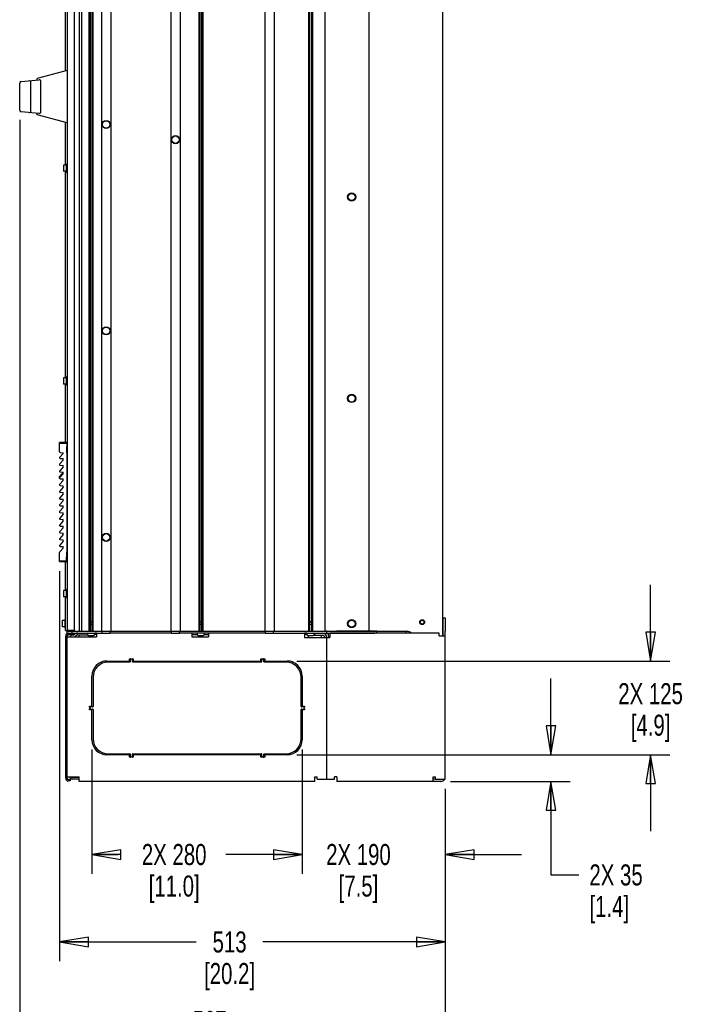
# Paper-space layout 'SUBMITTAL_E2H_2_1' of a CAD drawing. Header units: millimetres. Extents: x 0 to 841, y 0 to 594.
# Tile 37 of 67: x 279 to 391, y 260 to 424. Entities that reach past the tile are written whole.
import ezdxf

# ---------------------------------------------------------------- set-up
doc = ezdxf.new("R2010")
doc.units = ezdxf.units.MM
doc.header["$LTSCALE"] = 46.255
doc.layers.get('0').update_dxf_attribs({"linetype": 'CONTINUOUS'})
for name, color, linetype in [('002___PRT_ALL_AXES', 7, 'CONTINUOUS'), ('02___PRT_ALL_AXES', 7, 'CONTINUOUS'), ('CHAMFERS', 7, 'CONTINUOUS'), ('DATUM', 7, 'CONTINUOUS'), ('DRAFTS', 7, 'CONTINUOUS'), ('NOTES', 7, 'CONTINUOUS'), ('ROUNDS', 7, 'CONTINUOUS')]:
    doc.layers.add(name, color=color, linetype=linetype)
doc.styles.get("Standard").update_dxf_attribs({"font": 'txt', "width": 0.725})
doc.dimstyles.new('DIMSTYLE_1', dxfattribs={"dimtxt": 3.5, "dimasz": 4.8, "dimexe": 3.2, "dimexo": 1.6, "dimgap": 1.75, "dimtad": 0, "dimtih": 1, "dimtoh": 1, "dimdec": 1, "dimzin": 0, "dimdsep": 46, "dimtxsty": 'STANDARD', "dimblk": 'CLOSED', "dimblk1": 'CLOSED', "dimblk2": 'CLOSED', "dimcen": 0.09, "dimadec": 0, "dimazin": 0, "dimtp": 0.4, "dimtm": 0.4, "dimtfac": 1, "dimtdec": 1, "dimtofl": 0, "dimtmove": 0, "dimatfit": 3, "dimldrblk": 'CLOSED', "dimfxl": 1, "dimtolj": 1, "dimtzin": 0, "dimarcsym": 0})

# ---------------------------------------------------------------- blocks, each defined once
blk = doc.blocks.new('_CLOSED')
at = {"color": 0, "linetype": 'BYBLOCK'}
for p, q in [((0, 0), (-1, 0.167)), ((-1, 0.167), (-1, -0.167)), ((-1, -0.167), (0, 0)), ((-1, 0), (0, 0))]:
    blk.add_line(p, q, dxfattribs=at)
blk = doc.blocks.new('*D9')
at = {"color": 2, "linetype": 'CONTINUOUS'}
for p, q in [((278.72, 407.52), (278.72, 255.65)), ((349.54, 296.17), (349.54, 255.65)), ((278.72, 257.4), (304.77, 257.4)), ((349.54, 257.4), (315.88, 257.4)), ((278.72, 255.65), (278.72, 254.2)), ((349.54, 255.65), (349.54, 254.2))]:
    blk.add_line(p, q, dxfattribs=at)
at = {"color": 2, "linetype": 'CONTINUOUS', "xscale": 4.8, "yscale": 4.8, "zscale": 4.8, "rotation": 180}
blk.add_blockref('_CLOSED', (278.72, 257.4), dxfattribs=at)
at = {"color": 2, "linetype": 'CONTINUOUS', "xscale": 4.8, "yscale": 4.8, "zscale": 4.8}
blk.add_blockref('_CLOSED', (349.54, 257.4), dxfattribs=at)
at = {"color": 2, "linetype": 'CONTINUOUS', "insert": (310.33, 259.15), "char_height": 3.5, "width": 15.225, "attachment_point": 2, "line_spacing_factor": 0.9}
blk.add_mtext('567\\P[22.3]', dxfattribs=at)
blk = doc.blocks.new('*D10')
at = {"color": 2, "linetype": 'CONTINUOUS'}
for p, q in [((285.37, 332.39), (285.37, 268.9)), ((349.54, 296.17), (349.54, 268.9)), ((285.37, 270.65), (308.09, 270.65)), ((349.54, 270.65), (319.21, 270.65)), ((285.37, 268.9), (285.37, 267.45)), ((349.54, 268.9), (349.54, 267.45))]:
    blk.add_line(p, q, dxfattribs=at)
at = {"color": 2, "linetype": 'CONTINUOUS', "xscale": 4.8, "yscale": 4.8, "zscale": 4.8, "rotation": 180}
blk.add_blockref('_CLOSED', (285.37, 270.65), dxfattribs=at)
at = {"color": 2, "linetype": 'CONTINUOUS', "xscale": 4.8, "yscale": 4.8, "zscale": 4.8}
blk.add_blockref('_CLOSED', (349.54, 270.65), dxfattribs=at)
at = {"color": 2, "linetype": 'CONTINUOUS', "insert": (313.65, 272.4), "char_height": 3.5, "width": 15.225, "attachment_point": 2, "line_spacing_factor": 0.9}
blk.add_mtext('513\\P[20.2]', dxfattribs=at)
blk = doc.blocks.new('*D11')
at = {"color": 2, "linetype": 'CONTINUOUS'}
for p, q in [((325.74, 302.71), (325.74, 283.46)), ((349.54, 296.17), (349.54, 283.46)), ((325.74, 285.21), (313.04, 285.21)), ((349.54, 285.21), (362.24, 285.21)), ((325.74, 283.46), (325.74, 282.01)), ((349.54, 283.46), (349.54, 282.01))]:
    blk.add_line(p, q, dxfattribs=at)
at = {"color": 2, "linetype": 'CONTINUOUS', "xscale": 4.8, "yscale": 4.8, "zscale": 4.8}
blk.add_blockref('_CLOSED', (325.74, 285.21), dxfattribs=at)
at = {"color": 2, "linetype": 'CONTINUOUS', "xscale": 4.8, "yscale": 4.8, "zscale": 4.8, "rotation": 180}
blk.add_blockref('_CLOSED', (349.54, 285.21), dxfattribs=at)
at = {"color": 2, "linetype": 'CONTINUOUS', "insert": (335.1, 286.96), "char_height": 3.5, "width": 15.225, "attachment_point": 2, "line_spacing_factor": 0.9}
blk.add_mtext('2X 190\\P[7.5]', dxfattribs=at)
blk = doc.blocks.new('*D12')
at = {"color": 2, "linetype": 'CONTINUOUS'}
for p, q in [((290.74, 302.71), (290.74, 283.46)), ((325.74, 302.71), (325.74, 283.46)), ((290.74, 285.21), (295.07, 285.21)), ((325.74, 285.21), (313.79, 285.21)), ((290.74, 283.46), (290.74, 282.01)), ((325.74, 283.46), (325.74, 282.01))]:
    blk.add_line(p, q, dxfattribs=at)
at = {"color": 2, "linetype": 'CONTINUOUS', "xscale": 4.8, "yscale": 4.8, "zscale": 4.8, "rotation": 180}
blk.add_blockref('_CLOSED', (290.74, 285.21), dxfattribs=at)
at = {"color": 2, "linetype": 'CONTINUOUS', "xscale": 4.8, "yscale": 4.8, "zscale": 4.8}
blk.add_blockref('_CLOSED', (325.74, 285.21), dxfattribs=at)
at = {"color": 2, "linetype": 'CONTINUOUS', "insert": (304.43, 286.96), "char_height": 3.5, "width": 15.225, "attachment_point": 2, "line_spacing_factor": 0.9}
blk.add_mtext('2X 280\\P[11.0]', dxfattribs=at)
blk = doc.blocks.new('*D13')
at = {"color": 2, "linetype": 'CONTINUOUS'}
for p, q in [((383.71, 317.43), (383.71, 330.13)), ((324.84, 317.43), (386.91, 317.43)), ((324.84, 301.81), (386.91, 301.81)), ((383.71, 301.81), (383.71, 289.11))]:
    blk.add_line(p, q, dxfattribs=at)
at = {"color": 2, "linetype": 'CONTINUOUS', "xscale": 4.8, "yscale": 4.8, "zscale": 4.8}
for p, rotation in [((383.71, 317.43), 270), ((383.71, 301.81), 90)]:
    blk.add_blockref('_CLOSED', p, dxfattribs=dict(at, rotation=rotation))
at = {"color": 2, "linetype": 'CONTINUOUS', "insert": (383.71, 313.74), "char_height": 3.5, "width": 15.225, "attachment_point": 2, "line_spacing_factor": 0.9}
blk.add_mtext('2X 125\\P[4.9]', dxfattribs=at)
blk = doc.blocks.new('*D14')
at = {"color": 2, "linetype": 'CONTINUOUS'}
for p, q in [((367.13, 301.81), (367.13, 314.51)), ((324.84, 301.81), (370.33, 301.81)), ((350.39, 297.39), (370.33, 297.39)), ((367.13, 297.39), (367.13, 281.81)), ((367.13, 281.81), (371.78, 281.81))]:
    blk.add_line(p, q, dxfattribs=at)
at = {"color": 2, "linetype": 'CONTINUOUS', "xscale": 4.8, "yscale": 4.8, "zscale": 4.8}
for p, rotation in [((367.13, 301.81), 270), ((367.13, 297.39), 90)]:
    blk.add_blockref('_CLOSED', p, dxfattribs=dict(at, rotation=rotation))
at = {"color": 2, "linetype": 'CONTINUOUS', "insert": (373.53, 283.56), "char_height": 3.5, "width": 12.6875, "attachment_point": 1, "line_spacing_factor": 0.9}
blk.add_mtext('2X 35\\P[1.4]', dxfattribs=at)

psp = doc.layouts.new('SUBMITTAL_E2H_2_1')

# ---------------------------------------------------------------- linework, layer by layer
at = {"color": 3, "linetype": 'CONTINUOUS'}
for p, q in [((349.11, 552.39), (349.11, 321.64)), ((286.61, 297.93), (286.61, 321.59)), ((286.61, 321.47), (291.53, 321.47)), ((288, 321.6), (288.16, 321.74)), ((291.53, 322.09), (291.53, 321.47)), ((292.44, 322.38), (293.73, 322.38)), ((292.44, 322.09), (293.78, 322.09)), ((303.99, 322.38), (305.33, 322.38)), ((303.99, 322.09), (305.33, 322.09)), ((307.35, 322.09), (307.35, 321.47)), ((307.35, 321.47), (310.12, 321.47)), ((310.12, 322.09), (310.12, 321.47)), ((319.61, 322.38), (320.95, 322.38)), ((319.61, 322.09), (320.95, 322.09)), ((326.13, 322.09), (326.13, 321.34)), ((326.13, 321.34), (330.36, 321.34)), ((329.86, 297.77), (329.86, 321.34)), ((330.36, 322.08), (330.36, 321.34)), ((348.54, 322.08), (330.36, 322.08)), ((337.82, 322.38), (331.43, 322.38)), ((348.54, 321.64), (348.54, 322.08)), ((348.54, 321.64), (349.54, 321.64)), ((349.54, 297.77), (349.54, 322.39)), ((286.61, 298.14), (288.61, 298.14)), ((288.61, 298.01), (287.46, 298.01)), ((288.61, 297.39), (288.61, 298.14)), ((327.86, 297.39), (288.61, 297.39)), ((327.86, 297.39), (327.86, 298.14)), ((327.86, 298.14), (328.24, 298.14)), ((328.24, 297.77), (328.24, 298.14)), ((328.24, 297.77), (331.11, 297.77)), ((331.11, 297.77), (331.11, 298.14)), ((331.49, 298.14), (331.11, 298.14)), ((331.49, 298.14), (331.49, 297.39)), ((347.54, 297.39), (331.49, 297.39)), ((347.54, 297.39), (347.54, 298.14)), ((347.54, 298.14), (347.92, 298.14)), ((347.92, 297.77), (347.92, 298.14)), ((347.92, 297.77), (349.54, 297.77))]:
    psp.add_line(p, q, dxfattribs=at)
at = {"color": 7, "linetype": 'CONTINUOUS'}
for p, q in [((286.61, 547.3), (286.61, 322.49)), ((288.67, 322.39), (288.67, 547.39)), ((289.09, 322.39), (289.09, 547.39)), ((290.24, 547.39), (290.24, 322.39)), ((290.43, 547.39), (290.43, 322.39)), ((290.72, 547.39), (290.72, 322.39)), ((290.91, 547.39), (290.91, 322.39)), ((292.31, 547.39), (292.31, 322.39)), ((293.9, 547.39), (293.9, 322.39)), ((303.86, 547.39), (303.86, 322.39)), ((305.45, 547.39), (305.45, 322.39)), ((308.51, 547.39), (308.51, 322.39)), ((308.7, 547.39), (308.7, 322.39)), ((308.99, 547.39), (308.99, 322.39)), ((309.18, 547.39), (309.18, 322.39)), ((319.49, 547.39), (319.49, 322.39)), ((321.08, 547.39), (321.08, 322.39)), ((326.78, 547.39), (326.78, 322.39)), ((326.97, 547.39), (326.97, 322.39)), ((327.26, 547.39), (327.26, 322.39)), ((327.44, 547.39), (327.44, 322.39)), ((329.49, 547.39), (329.49, 322.39)), ((336.83, 547.39), (336.83, 322.39)), ((286.49, 400.16), (286.49, 398.79)), ((286.61, 400.16), (286.49, 400.16)), ((286.03, 399.98), (286.03, 398.97)), ((286.48, 400), (286.04, 400)), ((286.48, 398.96), (286.04, 398.96)), ((286.48, 400), (286.48, 398.96)), ((286.49, 399.7), (286.48, 399.7)), ((286.49, 399.25), (286.48, 399.25)), ((286.61, 398.79), (286.49, 398.79)), ((286.03, 364.57), (286.03, 363.55)), ((286.48, 364.58), (286.04, 364.58)), ((286.48, 364.58), (286.48, 363.54)), ((286.49, 364.29), (286.48, 364.29)), ((286.49, 364.75), (286.49, 363.37)), ((286.61, 364.75), (286.49, 364.75)), ((286.48, 363.54), (286.04, 363.54)), ((286.49, 363.84), (286.48, 363.84)), ((286.61, 363.37), (286.49, 363.37)), ((286.61, 353.55), (286.59, 353.55)), ((286.61, 353.49), (286.59, 353.49)), ((285.94, 351.99), (285.4, 351.36)), ((285.94, 350.87), (285.4, 350.24)), ((285.48, 352.15), (285.94, 352.11)), ((285.48, 351.16), (285.94, 351.12)), ((285.94, 351.99), (285.94, 352.11)), ((285.94, 350.87), (285.94, 351.12)), ((285.94, 349.74), (285.4, 349.11)), ((285.48, 350.03), (285.94, 349.99)), ((285.94, 349.74), (285.94, 349.99)), ((285.94, 348.62), (285.4, 347.99)), ((285.48, 348.91), (285.94, 348.87)), ((285.48, 347.78), (285.94, 347.74)), ((285.94, 348.62), (285.94, 348.87)), ((285.94, 347.49), (285.94, 347.74)), ((285.94, 347.49), (285.4, 346.86)), ((285.94, 346.36), (285.4, 345.73)), ((285.48, 346.65), (285.94, 346.61)), ((285.94, 346.36), (285.94, 346.61)), ((285.94, 345.24), (285.4, 344.61)), ((285.48, 345.53), (285.94, 345.49)), ((285.48, 344.4), (285.94, 344.36)), ((285.94, 345.24), (285.94, 345.49)), ((285.94, 344.11), (285.94, 344.36)), ((285.94, 344.11), (285.4, 343.48)), ((285.94, 342.99), (285.4, 342.36)), ((285.48, 343.28), (285.94, 343.24)), ((285.94, 342.99), (285.94, 343.24)), ((285.94, 341.86), (285.4, 341.23)), ((285.48, 342.15), (285.94, 342.11)), ((285.48, 341.03), (285.94, 340.99)), ((285.94, 341.86), (285.94, 342.11)), ((285.94, 340.74), (285.94, 340.99)), ((285.94, 340.74), (285.4, 340.11)), ((285.94, 339.61), (285.4, 338.98)), ((285.48, 339.9), (285.94, 339.86)), ((285.94, 339.61), (285.94, 339.86)), ((285.94, 338.48), (285.4, 337.85)), ((285.48, 338.77), (285.94, 338.73)), ((285.94, 338.48), (285.94, 338.73)), ((285.94, 337.36), (285.4, 336.73)), ((285.94, 336.23), (285.4, 335.6)), ((285.48, 337.65), (285.94, 337.61)), ((285.48, 336.52), (285.94, 336.48)), ((285.94, 337.36), (285.94, 337.61)), ((285.94, 336.23), (285.94, 336.48)), ((286.59, 334.36), (286.51, 334.36)), ((286.59, 334.42), (286.52, 334.43)), ((286.59, 334.36), (286.59, 334.42)), ((286.61, 334.42), (286.59, 334.42)), ((286.03, 329.15), (286.03, 328.14)), ((286.48, 329.16), (286.04, 329.16)), ((286.48, 328.12), (286.04, 328.12)), ((286.48, 329.16), (286.48, 328.12)), ((286.49, 328.87), (286.48, 328.87)), ((286.49, 328.42), (286.48, 328.42)), ((286.49, 329.33), (286.49, 327.96)), ((286.61, 329.33), (286.49, 329.33)), ((286.61, 327.96), (286.49, 327.96)), ((285.78, 324.14), (285.78, 323.13)), ((286.23, 324.16), (285.79, 324.16)), ((286.23, 323.12), (285.79, 323.12)), ((286.23, 324.16), (286.23, 323.12)), ((286.24, 323.86), (286.23, 323.86)), ((286.24, 323.41), (286.23, 323.41)), ((286.24, 324.32), (286.24, 322.95)), ((286.36, 324.32), (286.24, 324.32)), ((290.58, 324.09), (290.43, 323.84)), ((290.43, 323.57), (290.72, 323.57)), ((290.58, 324.09), (290.72, 323.84)), ((308.84, 324.09), (308.7, 323.84)), ((308.7, 323.57), (308.99, 323.57)), ((308.84, 324.09), (308.99, 323.84)), ((327.11, 324.09), (326.97, 323.84)), ((326.97, 323.57), (327.26, 323.57)), ((327.11, 324.09), (327.26, 323.84)), ((286.36, 322.95), (286.24, 322.95)), ((286.38, 297.93), (286.38, 321.59)), ((287.8, 322.49), (286.61, 322.49)), ((286.89, 322.49), (286.89, 322.42)), ((286.99, 322.42), (286.89, 322.42)), ((287.38, 322.38), (287.38, 322.09)), ((287.56, 321.76), (287.63, 321.76)), ((287.82, 321.82), (287.98, 321.96)), ((288.67, 322.39), (288.85, 322.39)), ((289.04, 322.39), (320.95, 322.39)), ((290.17, 321.65), (290.98, 321.65)), ((291.23, 321.81), (291.23, 322.09)), ((292.35, 322.38), (292.39, 322.38)), ((292.39, 322.38), (292.39, 322.39)), ((293.73, 322.38), (293.73, 322.39)), ((293.73, 322.38), (293.86, 322.38)), ((303.9, 322.38), (303.99, 322.38)), ((303.99, 322.38), (303.99, 322.39)), ((305.33, 322.38), (305.33, 322.39)), ((305.33, 322.38), (305.41, 322.38)), ((308.44, 321.65), (309.25, 321.65)), ((319.52, 322.38), (319.61, 322.38)), ((319.61, 322.38), (319.61, 322.39)), ((320.95, 322.38), (320.95, 322.39)), ((326.71, 321.65), (327.52, 321.65)), ((330.36, 321.41), (330.28, 321.41)), ((331.43, 322.09), (337.82, 322.09)), ((349.17, 321.64), (349.17, 322.39)), ((288.61, 297.77), (287.46, 297.77))]:
    psp.add_line(p, q, dxfattribs=at)
for centre in [(293.11, 406.77), (304.66, 404.23), (293.11, 372.39), (293.11, 338.02)]:
    psp.add_circle(centre, 0.613, dxfattribs=at)
at = {"color": 3, "linetype": 'CONTINUOUS'}
psp.add_circle((345.69, 323.89), 0.312, dxfattribs=at)
at = {"color": 7, "linetype": 'CONTINUOUS'}
for centre, radius, start, end in [((286.04, 399.98), 0.0125, 90, 180), ((286.04, 398.97), 0.0125, 180, 270), ((286.04, 364.57), 0.0125, 90, 180), ((286.04, 363.55), 0.0125, 180, 270), ((285.49, 352.27), 0.125, 180, 265), ((285.49, 351.28), 0.125, 139.3987, 265), ((285.49, 350.16), 0.125, 139.3987, 265), ((285.49, 349.03), 0.125, 139.3987, 265), ((285.49, 347.9), 0.125, 139.3987, 265), ((285.49, 346.78), 0.125, 139.3987, 265), ((285.49, 345.65), 0.125, 139.3987, 265), ((285.49, 344.53), 0.125, 139.3987, 265), ((285.49, 343.4), 0.125, 139.3987, 265), ((285.49, 342.28), 0.125, 139.3987, 265), ((285.49, 341.15), 0.125, 139.3987, 265), ((285.49, 340.02), 0.125, 139.3987, 265), ((285.49, 338.9), 0.125, 139.3987, 265), ((285.49, 337.77), 0.125, 139.3987, 265), ((285.49, 336.65), 0.125, 139.3987, 265), ((285.49, 335.52), 0.125, 139.3987, 180), ((286.04, 329.15), 0.0125, 90, 180), ((286.04, 328.14), 0.0125, 180, 270), ((285.79, 324.14), 0.0125, 90, 180), ((285.79, 323.13), 0.0125, 180, 270), ((286.85, 321.59), 0.475, 90, 180), ((287.56, 321.18), 0.575, 90, 149.4011), ((287.63, 322.04), 0.287, 270, 310), ((288.35, 321.52), 0.575, 90, 130), ((290.17, 321.84), 0.188, 180, 270), ((290.98, 321.84), 0.188, 270, 360), ((308.44, 321.84), 0.188, 180, 270), ((309.25, 321.84), 0.188, 270, 360), ((326.71, 321.84), 0.188, 180, 270), ((327.52, 321.84), 0.188, 270, 360), ((329.11, 321.34), 0.375, 0, 90), ((330.28, 321.66), 0.25, 180, 270), ((286.85, 297.93), 0.475, 180, 270), ((287.46, 298.24), 0.475, 192.3471, 270)]:
    psp.add_arc(centre, radius, start, end, dxfattribs=at)
at = {"color": 3, "linetype": 'CONTINUOUS'}
for centre, radius, start, end in [((286.85, 321.59), 0.237, 90, 180), ((287.63, 322.04), 0.575, 283.3333, 310), ((288.35, 321.52), 0.287, 90, 130), ((329.11, 321.34), 0.75, 0, 90), ((286.85, 297.93), 0.237, 180, 270), ((287.46, 298.24), 0.237, 205.22, 270), ((348.79, 298.14), 0.75, 270, 329.6452)]:
    psp.add_arc(centre, radius, start, end, dxfattribs=at)
at = {"layer": '002___PRT_ALL_AXES', "color": 7, "linetype": 'CONTINUOUS'}
for p, q in [((288.67, 322.39), (288.67, 547.39)), ((286.99, 322.49), (286.99, 322.39)), ((287.05, 322.39), (286.99, 322.39)), ((287.62, 322.39), (287.62, 322.49)), ((287.62, 322.39), (288.67, 322.39)), ((288.64, 321.47), (288.64, 321.81)), ((290.81, 321.47), (290.81, 321.65)), ((326.72, 321.65), (326.72, 321.34)), ((328.89, 321.72), (328.89, 321.34))]:
    psp.add_line(p, q, dxfattribs=at)
psp.add_circle((345.69, 323.89), 0.406, dxfattribs=at)
at = {"layer": '02___PRT_ALL_AXES', "color": 7, "linetype": 'CONTINUOUS'}
for p, q in [((329.96, 321.94), (329.96, 322.09)), ((330.36, 321.94), (329.96, 321.94)), ((330.03, 321.94), (330.03, 321.66))]:
    psp.add_line(p, q, dxfattribs=at)
for centre in [(293.11, 406.77), (304.66, 404.23), (293.11, 372.39), (293.11, 338.02)]:
    psp.add_circle(centre, 0.675, dxfattribs=at)
at = {"layer": 'CHAMFERS', "color": 7, "linetype": 'CONTINUOUS'}
for p, q in [((286.59, 353.83), (285.37, 353.81)), ((285.37, 352.27), (285.37, 353.81)), ((286.59, 353.64), (285.37, 353.62)), ((286.59, 353.83), (286.59, 353.64)), ((285.37, 333.99), (285.37, 335.52)), ((286.49, 333.92), (286.59, 335.56)), ((285.37, 334.18), (286.5, 334.1)), ((285.37, 333.99), (286.49, 333.92))]:
    psp.add_line(p, q, dxfattribs=at)
at = {"layer": 'DATUM', "color": 7, "linetype": 'CONTINUOUS'}
for centre in [(333.97, 394.68), (333.97, 361.14), (333.97, 323.64)]:
    psp.add_circle(centre, 0.688, dxfattribs=at)
at = {"layer": 'DRAFTS', "color": 7, "linetype": 'CONTINUOUS'}
for p, q in [((286.61, 415.77), (281.61, 414.43)), ((286.61, 407.02), (281.61, 408.36)), ((286.57, 353.04), (286.57, 352.08)), ((286.59, 352.96), (286.57, 353.04)), ((286.57, 353.04), (286.59, 353.04)), ((286.58, 352.08), (286.58, 352.19)), ((285.31, 348.07), (285.84, 348.69)), ((286.57, 335.26), (286.57, 334.87)), ((286.57, 334.87), (286.59, 334.95)), ((286.57, 334.87), (286.59, 334.87)), ((286.59, 334.45), (286.59, 334.42))]:
    psp.add_line(p, q, dxfattribs=at)
for centre, start, end in [((285.4, 347.99), 139.3987, 255.8638), ((285.93, 348.61), 90.5, 139.3987)]:
    psp.add_arc(centre, 0.125, start, end, dxfattribs=at)
at = {"layer": 'NOTES', "color": 7, "linetype": 'CONTINUOUS'}
for p, q in [((287.8, 547.3), (287.8, 322.49)), ((286.36, 415.7), (286.36, 434.37)), ((286.36, 400), (286.36, 407.08)), ((286.36, 364.58), (286.36, 398.96)), ((286.36, 353.83), (286.36, 363.54)), ((286.36, 329.16), (286.36, 333.92)), ((286.36, 322.49), (286.36, 328.12)), ((286.36, 322.49), (286.61, 322.49))]:
    psp.add_line(p, q, dxfattribs=at)
for centre in [(333.97, 394.68), (333.97, 361.14), (333.97, 323.64)]:
    psp.add_circle(centre, 0.594, dxfattribs=at)
at = {"layer": 'ROUNDS', "color": 7, "linetype": 'CONTINUOUS'}
for p, q in [((278.72, 409.12), (278.72, 413.66)), ((278.95, 413.91), (281.97, 414.18)), ((280.6, 409), (280.6, 413.78)), ((281.61, 414.15), (281.61, 414.43)), ((282.24, 408.86), (282.24, 413.93)), ((281.97, 408.61), (278.95, 408.87)), ((281.61, 408.36), (281.61, 408.64)), ((286.49, 352.99), (286.49, 352.18)), ((286.59, 353.64), (286.59, 353.08)), ((286.59, 352.08), (286.59, 353.08)), ((286.59, 352.08), (286.59, 335.56)), ((286.59, 334.29), (286.59, 335.56)), ((286.59, 334.29), (286.61, 334.29)), ((349.17, 322.39), (349.17, 324.62)), ((349.17, 324.62), (349.54, 324.62)), ((286.61, 322.09), (286.61, 322.38)), ((286.61, 322.09), (292.44, 322.09)), ((286.85, 322.07), (287.63, 322.07)), ((287.01, 322.39), (287.62, 322.39)), ((287.63, 321.83), (287.63, 322.07)), ((288.85, 322.39), (288.85, 322.38)), ((288.85, 322.39), (289.04, 322.39)), ((289.98, 322.03), (289.98, 321.84)), ((291.17, 322.03), (291.17, 321.84)), ((291.29, 321.84), (291.29, 322.09)), ((291.53, 322.08), (291.29, 322.08)), ((292.44, 322.09), (292.44, 322.38)), ((293.78, 322.09), (293.78, 322.38)), ((303.99, 322.09), (293.78, 322.09)), ((303.99, 322.09), (303.99, 322.38)), ((305.33, 322.09), (305.33, 322.38)), ((319.61, 322.09), (305.33, 322.09)), ((308.28, 322.08), (307.35, 322.08)), ((308.25, 322.03), (308.25, 321.84)), ((310.12, 322.08), (309.41, 322.08)), ((309.44, 322.03), (309.44, 321.84)), ((319.61, 322.09), (319.61, 322.38)), ((320.95, 322.39), (342.59, 322.39)), ((320.95, 322.09), (320.95, 322.38)), ((320.95, 322.38), (321.04, 322.38)), ((320.95, 322.09), (331.43, 322.09)), ((326.49, 322.08), (326.13, 322.08)), ((326.49, 321.72), (326.49, 322.09)), ((326.56, 321.72), (326.49, 321.72)), ((326.52, 322.03), (326.52, 321.84)), ((327.66, 321.72), (329.11, 321.72)), ((327.71, 322.03), (327.71, 321.84)), ((327.86, 321.72), (327.86, 322.09)), ((329.86, 322.38), (329.7, 322.38)), ((329.86, 322.09), (329.86, 322.39)), ((343.93, 322.09), (337.82, 322.09)), ((338.15, 322.38), (337.92, 322.38)), ((338.16, 322.38), (338.16, 322.39)), ((338.18, 322.09), (338.18, 322.38)), ((342.59, 322.39), (342.59, 322.38)), ((343.05, 322.09), (343.05, 322.38)), ((287.13, 297.46), (286.85, 297.46)), ((287.13, 297.69), (287.13, 297.46)), ((347.92, 297.77), (347.54, 297.77))]:
    psp.add_line(p, q, dxfattribs=at)
at = {"layer": 'ROUNDS', "color": 3, "linetype": 'CONTINUOUS'}
for p, q in [((349.54, 324.62), (349.54, 322.39)), ((286.61, 322.38), (292.35, 322.38)), ((286.85, 321.83), (287.63, 321.83)), ((288.35, 321.81), (289.98, 321.81)), ((291.16, 321.81), (291.23, 321.81)), ((291.53, 321.84), (291.29, 321.84)), ((292.39, 322.38), (292.44, 322.38)), ((293.86, 322.38), (303.9, 322.38)), ((305.41, 322.38), (319.52, 322.38)), ((307.35, 321.84), (308.25, 321.84)), ((309.44, 321.84), (310.12, 321.84)), ((321.04, 322.38), (329.7, 322.38)), ((326.49, 321.84), (326.13, 321.84)), ((329.86, 322.38), (331.43, 322.38)), ((337.82, 322.38), (337.92, 322.38)), ((338.15, 322.38), (343.29, 322.38)), ((342.59, 322.39), (343.12, 322.39)), ((293.24, 317.43), (296.93, 317.43)), ((297.05, 317.24), (293.43, 317.24)), ((296.99, 317.49), (296.99, 317.81)), ((296.99, 317.81), (297.16, 317.81)), ((297.11, 317.68), (297.11, 317.31)), ((297.16, 317.68), (297.11, 317.68)), ((297.44, 317.81), (297.61, 317.81)), ((297.49, 317.68), (297.44, 317.68)), ((297.49, 317.31), (297.49, 317.68)), ((318.93, 317.24), (297.55, 317.24)), ((297.61, 317.81), (297.61, 317.49)), ((297.68, 317.43), (318.8, 317.43)), ((318.86, 317.49), (318.86, 317.81)), ((318.86, 317.81), (319.04, 317.81)), ((318.99, 317.68), (318.99, 317.31)), ((319.04, 317.68), (318.99, 317.68)), ((319.31, 317.81), (319.49, 317.81)), ((319.36, 317.68), (319.31, 317.68)), ((319.36, 317.31), (319.36, 317.68)), ((323.05, 317.24), (319.43, 317.24)), ((319.49, 317.81), (319.49, 317.49)), ((319.55, 317.43), (323.24, 317.43)), ((290.74, 309.99), (290.74, 314.93)), ((325.74, 314.93), (325.74, 309.99)), ((290.93, 314.74), (290.93, 309.87)), ((325.55, 309.87), (325.55, 314.74)), ((290.36, 309.76), (290.36, 309.93)), ((290.36, 309.93), (290.68, 309.93)), ((325.8, 309.93), (326.11, 309.93)), ((326.11, 309.93), (326.11, 309.76)), ((290.36, 309.31), (290.36, 309.48)), ((290.68, 309.31), (290.36, 309.31)), ((290.49, 309.81), (290.49, 309.76)), ((290.86, 309.81), (290.49, 309.81)), ((290.49, 309.48), (290.49, 309.43)), ((290.49, 309.43), (290.86, 309.43)), ((290.74, 304.31), (290.74, 309.24)), ((290.93, 309.37), (290.93, 304.49)), ((325.55, 304.49), (325.55, 309.37)), ((325.99, 309.81), (325.61, 309.81)), ((325.61, 309.43), (325.99, 309.43)), ((325.74, 309.24), (325.74, 304.31)), ((326.11, 309.31), (325.8, 309.31)), ((325.99, 309.76), (325.99, 309.81)), ((325.99, 309.43), (325.99, 309.48)), ((326.11, 309.48), (326.11, 309.31)), ((296.93, 301.81), (293.24, 301.81)), ((293.43, 301.99), (297.05, 301.99)), ((296.99, 301.43), (296.99, 301.74)), ((297.11, 301.93), (297.11, 301.56)), ((297.49, 301.56), (297.49, 301.93)), ((297.55, 301.99), (318.93, 301.99)), ((297.61, 301.74), (297.61, 301.43)), ((318.8, 301.81), (297.68, 301.81)), ((318.86, 301.43), (318.86, 301.74)), ((318.99, 301.93), (318.99, 301.56)), ((319.36, 301.56), (319.36, 301.93)), ((319.43, 301.99), (323.05, 301.99)), ((319.49, 301.74), (319.49, 301.43)), ((323.24, 301.81), (319.55, 301.81)), ((297.16, 301.43), (296.99, 301.43)), ((297.11, 301.56), (297.16, 301.56)), ((297.44, 301.56), (297.49, 301.56)), ((297.61, 301.43), (297.44, 301.43)), ((319.04, 301.43), (318.86, 301.43)), ((318.99, 301.56), (319.04, 301.56)), ((319.31, 301.56), (319.36, 301.56)), ((319.49, 301.43), (319.31, 301.43)), ((286.85, 297.69), (287.13, 297.69)), ((348.79, 297.39), (347.54, 297.39))]:
    psp.add_line(p, q, dxfattribs=at)
at = {"layer": 'ROUNDS', "color": 7, "linetype": 'CONTINUOUS'}
for centre, radius, start, end in [((278.97, 413.66), 0.25, 95, 180), ((280.35, 413.78), 0.25, 0, 95), ((281.99, 413.93), 0.25, 0, 95), ((278.97, 409.12), 0.25, 180, 265), ((280.35, 409), 0.25, 265, 360), ((281.99, 408.86), 0.25, 265.0005, 360), ((286.59, 352.99), 0.0938, 90, 180), ((286.59, 352.18), 0.0938, 180, 270), ((290.04, 322.03), 0.0625, 90, 180), ((291.11, 322.03), 0.0625, 0, 90), ((308.31, 322.03), 0.0625, 90, 180), ((309.38, 322.03), 0.0625, 0, 90), ((326.58, 322.03), 0.0625, 90, 180), ((327.64, 322.03), 0.0625, 0, 90)]:
    psp.add_arc(centre, radius, start, end, dxfattribs=at)
at = {"layer": 'ROUNDS', "color": 3, "linetype": 'CONTINUOUS'}
for centre, radius, start, end in [((343.12, 321.14), 1.25, 48.6616, 90), ((293.24, 314.93), 2.5, 90, 180), ((293.43, 314.74), 2.5, 90, 180), ((296.93, 317.49), 0.0625, 270, 360), ((297.05, 317.31), 0.0625, 270, 360), ((297.16, 317.74), 0.0625, 270, 90), ((297.44, 317.74), 0.0625, 90, 270), ((297.55, 317.31), 0.0625, 180, 270), ((297.68, 317.49), 0.0625, 180, 270), ((318.8, 317.49), 0.0625, 270, 360), ((318.93, 317.31), 0.0625, 270, 360), ((319.04, 317.74), 0.0625, 270, 90), ((319.31, 317.74), 0.0625, 90, 270), ((319.43, 317.31), 0.0625, 180, 270), ((319.55, 317.49), 0.0625, 180, 270), ((323.05, 314.74), 2.5, 0, 90), ((323.24, 314.93), 2.5, 0, 90), ((290.68, 309.99), 0.0625, 270, 360), ((290.86, 309.87), 0.0625, 270, 360), ((325.61, 309.87), 0.0625, 180, 270), ((325.8, 309.99), 0.0625, 180, 270), ((290.43, 309.76), 0.0625, 180, 360), ((290.43, 309.48), 0.0625, 0, 180), ((290.68, 309.24), 0.0625, 0, 90), ((290.86, 309.37), 0.0625, 0, 90), ((325.61, 309.37), 0.0625, 90, 180), ((325.8, 309.24), 0.0625, 90, 180), ((326.05, 309.76), 0.0625, 180, 360), ((326.05, 309.48), 0.0625, 0, 180), ((293.24, 304.31), 2.5, 180, 270), ((293.43, 304.49), 2.5, 180, 270), ((323.05, 304.49), 2.5, 270, 360), ((323.24, 304.31), 2.5, 270, 360), ((296.93, 301.74), 0.0625, 0, 90), ((297.05, 301.93), 0.0625, 0, 90), ((297.55, 301.93), 0.0625, 90, 180), ((297.68, 301.74), 0.0625, 90, 180), ((318.8, 301.74), 0.0625, 0, 90), ((318.93, 301.93), 0.0625, 0, 90), ((319.43, 301.93), 0.0625, 90, 180), ((319.55, 301.74), 0.0625, 90, 180), ((297.16, 301.49), 0.0625, 270, 90), ((297.44, 301.49), 0.0625, 90, 270), ((319.04, 301.49), 0.0625, 270, 90), ((319.31, 301.49), 0.0625, 90, 270)]:
    psp.add_arc(centre, radius, start, end, dxfattribs=at)

# ---------------------------------------------------------------- dimensions: what is measured, and where the dimension line sits
at = {"color": 2, "linetype": 'CONTINUOUS'}
dim = psp.add_linear_dim(base=(349.54, 257.4), p1=(278.72, 409.12), p2=(349.54, 297.77), text='567\\P[22.3]', dimstyle='DIMSTYLE_1', dxfattribs=at)
dim.commit()
dim.dimension.update_dxf_attribs({"geometry": '*D9', "text_midpoint": (310.33, 254.77), "dimtype": 160})
for base, p1, p2, angle, text, picture, middle in [((285.37, 270.65), (349.54, 297.77), (285.37, 333.99), 180, '513\\P[20.2]', '*D10', (313.65, 268.02)), ((383.71, 317.43), (323.24, 301.81), (323.24, 317.43), 90, '2X 125\\P[4.9]', '*D13', (383.71, 309.37)), ((367.13, 301.81), (348.79, 297.39), (323.24, 301.81), 90, '2X 35\\P[1.4]', '*D14', (379.87, 279.18)), ((290.74, 285.21), (325.74, 304.31), (290.74, 304.31), 180, '2X 280\\P[11.0]', '*D12', (304.43, 282.58)), ((325.74, 285.21), (349.54, 297.77), (325.74, 304.31), 180, '2X 190\\P[7.5]', '*D11', (335.1, 282.58))]:
    dim = psp.add_linear_dim(base=base, p1=p1, p2=p2, angle=angle, text=text, dimstyle='DIMSTYLE_1', dxfattribs=at)
    dim.commit()
    dim.dimension.update_dxf_attribs({"geometry": picture, "text_midpoint": middle, "dimtype": 160})

doc.saveas('drawing.dxf')
